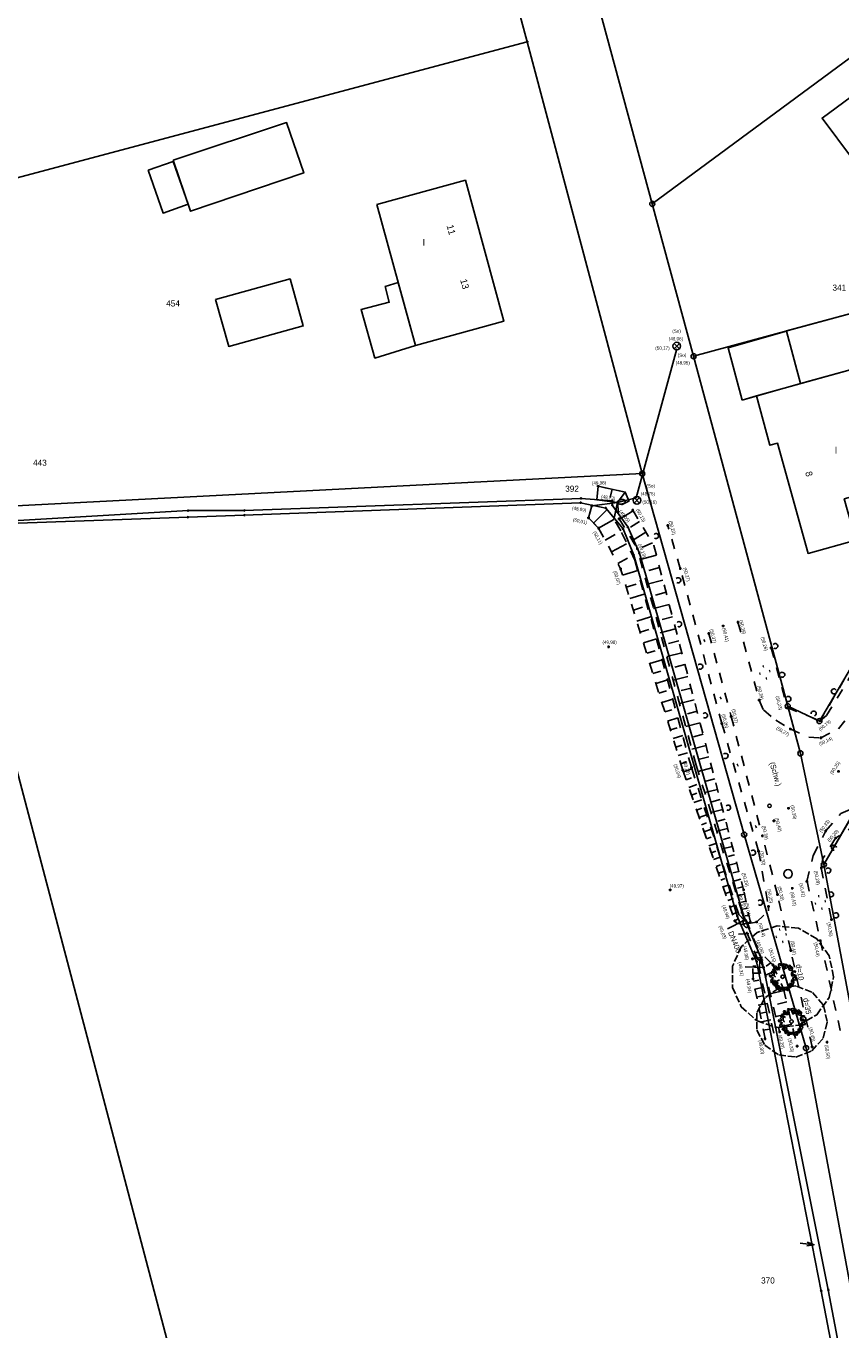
# Model space of a CAD drawing. Extents: x 2408905 to 4819478, y 5786105 to 11573663.
# Tile 11 of 39: x 2409688 to 2409767, y 5786749 to 5786877. Entities that reach past the tile are written whole.
import ezdxf

# ---------------------------------------------------------------- set-up
doc = ezdxf.new("R2010")
doc.units = 0
doc.linetypes.add('DASHED_61', pattern=[0.9, 0.7, -0.2])
doc.linetypes.add('DASHED_70', pattern=[2, 1, -1])
for name, color, linetype in [('K100-FLST_GRENZEN', 40, 'Continuous'), ('K105-FLST_NUMMERN', 40, 'Continuous'), ('K125-GEB_LINIEN', 40, 'Continuous'), ('K130-GEB_TEXTE', 40, 'Continuous'), ('K140-KATASTERTOPO', 7, 'Continuous'), ('K145-VERM_PKTE', 7, 'Continuous'), ('STRKAT-TEXTE', 7, 'Continuous'), ('TOP-HOEHENI', 7, 'Continuous'), ('TOP-LINIEN', 7, 'Continuous'), ('TOP-SYMB-STRASSE', 32, 'Continuous'), ('TOP-SYMBOLE', 7, 'Continuous'), ('TOP-TEXTE', 7, 'Continuous')]:
    doc.layers.add(name, color=color, linetype=linetype)
doc.styles.add('SIMPLEX', font='CONTINUOUS')

# ---------------------------------------------------------------- blocks, each defined once
blk = doc.blocks.new('233')
at = {"layer": 'K105-FLST_NUMMERN', "color": 7}
for points in [[(2, 0.5, 0), (0, 0, 0), (2, -0.5, 0)], [(0, 0, 0), (4, 0, 0)]]:
    blk.add_polyline3d(points, dxfattribs=at)
blk = doc.blocks.new('128')
at = {"color": 250, "linetype": 'Continuous'}
blk.add_circle((0, 0), 0.5, dxfattribs=at)
blk = doc.blocks.new('122')
at = {"color": 11, "linetype": 'Continuous'}
blk.add_circle((0, 0), 1.25, dxfattribs=at)
blk = doc.blocks.new('251')
at = {"color": 40, "linetype": 'Continuous'}
blk.add_circle((0, 0), 0.175, dxfattribs=at)
blk = doc.blocks.new('GRENZSTEIN')
at = {"color": 7, "linetype": 'Continuous'}
blk.add_circle((0, 0), 0.75, dxfattribs=at)
blk = doc.blocks.new('806')
at = {"color": 250, "linetype": 'Continuous'}
blk.add_circle((0, -0.006), 0.251, dxfattribs=at)
at = {"layer": 'TOP-SYMBOLE', "color": 250}
for points in [[(-1.757, 0.278, 0), (-1.908, 0.204, 0), (-1.933, 0.082, 0), (-1.871, 0.009, 0), (-1.76, -0.042, 0), (-1.625, -0.005, 0), (-1.551, -0.103, 0), (-1.328, -0.264, 0)], [(-1.547, 0.71, 0), (-1.485, 0.598, 0), (-1.624, 0.462, 0), (-1.499, 0.339, 0), (-1.499, 0.239, 0), (-1.584, 0.177, 0), (-1.759, 0.092, 0)], [(-1.594, 0.656, 0), (-1.594, 0.778, 0), (-1.467, 0.839, 0), (-1.406, 0.766, 0), (-1.279, 0.904, 0)], [(-0.873, 0.57, 0), (-1.352, 0.847, 0), (-1.448, 0.987, 0), (-1.387, 1.086, 0), (-1.301, 1.086, 0), (-1.203, 1.061, 0), (-1.13, 1.037, 0), (-1.105, 1.11, 0), (-1.081, 1.184, 0), (-1.13, 1.332, 0), (-1.203, 1.466, 0), (-1.129, 1.591, 0), (-0.955, 1.567, 0), (-0.882, 1.467, 0), (-0.895, 1.256, 0)], [(-1.382, 0.089, 0), (-1.431, 0.263, 0)], [(-0.917, 0.756, 0), (-1.196, 0.657, 0), (-1.298, 0.509, 0), (-1.249, 0.36, 0), (-1.237, 0.175, 0), (-1.082, 0.025, 0), (-1.143, -0.086, 0)], [(-0.977, 1.436, 0), (-0.711, 1.288, 0), (-0.625, 1.251, 0), (-0.625, 1.202, 0), (-0.687, 1.153, 0), (-0.637, 1.042, 0), (-0.538, 1.029, 0), (-0.448, 1.082, 0), (-0.436, 1.257, 0), (-0.6, 1.635, 0), (-0.425, 1.745, 0)], [(-0.279, 1.428, 0), (-0.389, 1.318, 0), (-0.635, 1.3, 0), (-0.82, 1.207, 0), (-0.838, 1.024, 0), (-0.746, 0.951, 0)], [(-0.487, 1.639, 0), (-0.56, 1.694, 0), (-0.578, 1.822, 0), (-0.487, 1.877, 0), (-0.322, 1.877, 0), (-0.23, 1.786, 0), (-0.23, 1.694, 0), (-0.249, 1.621, 0)], [(-0.143, 1.799, 0), (0.128, 1.892, 0), (0.355, 1.854, 0), (0.561, 1.724, 0)], [(-0.044, 1.548, 0), (0.122, 1.639, 0), (0.284, 1.659, 0), (0.357, 1.51, 0)], [(-0.029, 1.786, 0), (0.191, 1.121, 0), (0.198, 1.099, 0), (0.249, 1.084, 0), (0.298, 1.145, 0), (0.525, 1.778, 0), (0.599, 1.803, 0), (0.661, 1.741, 0), (0.698, 1.642, 0), (1.058, 1.064, 0)], [(0.249, 1.351, 0), (0.397, 1.24, 0), (0.521, 1.214, 0), (0.688, 1.379, 0), (0.761, 1.656, 0)], [(0.855, 1.481, 0), (0.857, 1.593, 0), (0.97, 1.698, 0), (1.118, 1.661, 0), (1.167, 1.562, 0), (1.141, 1.487, 0), (1.053, 1.426, 0), (1.053, 1.389, 0), (1.164, 1.414, 0), (1.274, 1.45, 0), (1.36, 1.464, 0), (1.446, 1.365, 0), (1.484, 1.279, 0), (1.485, 1.192, 0), (1.397, 1.13, 0), (1.437, 0.8, 0), (1.422, 0.738, 0), (1.521, 0.664, 0), (1.706, 0.813, 0), (1.829, 0.849, 0), (1.917, 0.788, 0), (1.854, 0.652, 0), (1.78, 0.591, 0)], [(1.497, 1.128, 0), (1.387, 1.201, 0), (1.314, 1.22, 0), (1.204, 1.203, 0), (1.111, 1.258, 0), (1, 1.221, 0), (0.89, 1.221, 0), (0.89, 1.13, 0), (0.927, 1.038, 0), (1.076, 0.983, 0), (1.224, 0.927, 0), (1.371, 0.945, 0), (1.502, 0.908, 0), (1.511, 0.814, 0)], [(1.613, 0.547, 0), (1.447, 0.602, 0), (1.356, 0.602, 0), (1.301, 0.473, 0), (1.319, 0.345, 0), (1.374, 0.197, 0), (1.502, 0.104, 0), (1.667, 0.122, 0), (1.667, 0.305, 0), (1.612, 0.379, 0), (1.484, 0.36, 0), (1.575, 0.251, 0), (1.758, 0.251, 0), (1.758, 0.397, 0)], [(1.308, 0.152, 0), (1.917, 0.126, 0), (1.978, 0.064, 0), (1.954, 0.003, 0), (1.893, -0.034, 0), (1.488, -0.282, 0), (1.539, -0.084, 0)], [(2.029, 0.227, 0), (1.93, 0.189, 0), (1.804, 0.103, 0), (1.777, -0.023, 0), (1.876, -0.122, 0), (1.961, -0.209, 0), (2.013, -0.354, 0), (1.982, -0.442, 0), (1.835, -0.492, 0), (1.623, -0.392, 0), (1.549, -0.426, 0), (1.498, -0.526, 0), (1.536, -0.626, 0), (1.634, -0.664, 0), (1.709, -0.603, 0)], [(-1.792, -0.85, 0), (-1.195, -0.7, 0), (-1.134, -0.749, 0), (-1.171, -0.835, 0), (-1.234, -1.221, 0), (-1.197, -1.319, 0), (-1.06, -1.319, 0), (-0.973, -1.232, 0), (-1.039, -1.157, 0)], [(-1.731, -0.314, 0), (-1.631, -0.362, 0), (-1.607, -0.424, 0), (-1.644, -0.485, 0), (-1.707, -0.534, 0), (-1.706, -0.669, 0), (-1.644, -0.718, 0), (-1.445, -0.855, 0)], [(-1.357, -0.095, 0), (-1.431, -0.299, 0), (-1.449, -0.557, 0), (-1.339, -0.704, 0), (-1.264, -0.814, 0), (-1.11, -0.814, 0), (-1.034, -0.591, 0), (-1.183, -0.479, 0)], [(-0.676, -1.547, 0), (-0.641, -1.272, 0), (-1.333, -1.166, 0), (-1.388, -1.157, 0), (-1.337, -1.056, 0), (-0.996, -1.006, 0), (-0.958, -0.883, 0), (-0.872, -0.809, 0), (-0.75, -0.822, 0), (-0.701, -0.914, 0), (-0.979, -1.556, 0), (-0.98, -1.559, 0), (-0.955, -1.707, 0), (-0.88, -1.744, 0), (-0.782, -1.732, 0), (-0.095, -1.6, 0), (-0.062, -1.593, 0), (0.012, -1.631, 0), (0.11, -1.693, 0), (0.435, -1.966, 0)], [(-0.737, -1.364, 0), (-0.796, -1.587, 0), (-0.677, -1.659, 0), (-0.488, -1.548, 0), (-0.451, -1.401, 0), (-0.526, -1.31, 0)], [(-0.504, -1.818, 0), (-0.595, -1.89, 0), (-0.558, -1.988, 0), (-0.485, -2.037, 0), (-0.336, -1.988, 0), (-0.299, -1.876, 0), (-0.287, -1.777, 0), (-0.287, -1.678, 0), (-0.323, -1.503, 0)], [(-0.174, -1.497, 0), (-0.265, -1.662, 0), (-0.358, -1.808, 0), (-0.193, -1.863, 0), (0.013, -1.845, 0), (0.013, -1.699, 0), (0.142, -1.589, 0), (0.325, -1.625, 0), (0.325, -1.735, 0)], [(0.012, -1.747, 0), (0.174, -1.823, 0), (0.273, -1.961, 0), (0.449, -1.862, 0), (0.572, -1.911, 0), (0.758, -2.023, 0), (0.819, -2.023, 0), (0.856, -1.894, 0), (0.806, -1.611, 0)], [(0.925, -1.812, 0), (0.683, -1.775, 0), (0.571, -1.647, 0), (0.626, -1.519, 0), (0.864, -1.464, 0), (0.974, -1.39, 0), (0.974, -1.244, 0), (0.974, -1.061, 0)], [(0.604, -1.657, 0), (1.213, -1.608, 0), (1.224, -1.546, 0), (1.186, -1.484, 0), (0.958, -1.309, 0)], [(0.996, -1.703, 0), (1.081, -1.652, 0), (1.093, -1.579, 0), (1.068, -1.467, 0), (1.105, -1.304, 0), (1.191, -1.304, 0), (1.301, -1.278, 0), (1.487, -1.28, 0), (1.535, -1.218, 0), (1.496, -1.157, 0), (1.33, -1.095, 0), (1.293, -1.034, 0), (1.305, -0.922, 0)], [(1.116, -0.914, 0), (1.136, -1.081, 0), (1.339, -1.137, 0), (1.525, -1.101, 0), (1.67, -0.917, 0), (1.634, -0.751, 0), (1.449, -0.75, 0), (1.302, -0.75, 0), (1.302, -0.621, 0), (1.412, -0.399, 0)]]:
    blk.add_polyline3d(points, dxfattribs=at)
blk = doc.blocks.new('1802')
at = {"layer": 'TOP-SYMBOLE', "color": 123}
blk.add_polyline3d([(2.3, 0, 0), (2.297, 0.045, 0), (2.289, 0.089, 0), (2.276, 0.133, 0), (2.257, 0.177, 0), (2.234, 0.22, 0), (2.205, 0.261, 0), (2.171, 0.302, 0), (2.133, 0.341, 0), (2.09, 0.378, 0), (2.042, 0.414, 0), (1.99, 0.447, 0), (1.935, 0.479, 0), (1.876, 0.508, 0), (1.813, 0.536, 0), (1.748, 0.56, 0), (1.679, 0.582, 0), (1.608, 0.601, 0), (1.535, 0.618, 0), (1.46, 0.631, 0), (1.384, 0.642, 0), (1.307, 0.649, 0), (1.228, 0.654, 0), (1.15, 0.655, 0), (1.072, 0.654, 0), (0.993, 0.649, 0), (0.916, 0.642, 0), (0.84, 0.631, 0), (0.765, 0.618, 0), (0.692, 0.601, 0), (0.621, 0.582, 0), (0.552, 0.56, 0), (0.487, 0.536, 0), (0.424, 0.508, 0), (0.365, 0.479, 0), (0.31, 0.447, 0), (0.258, 0.414, 0), (0.21, 0.378, 0), (0.167, 0.341, 0), (0.129, 0.302, 0), (0.095, 0.261, 0), (0.066, 0.22, 0), (0.043, 0.177, 0), (0.024, 0.133, 0), (0.011, 0.089, 0), (0.003, 0.045, 0), (0, 0, 0), (0.003, -0.045, 0), (0.011, -0.089, 0), (0.024, -0.133, 0), (0.043, -0.177, 0), (0.066, -0.22, 0), (0.095, -0.261, 0), (0.129, -0.302, 0), (0.167, -0.341, 0), (0.21, -0.378, 0), (0.258, -0.414, 0), (0.31, -0.447, 0), (0.365, -0.479, 0), (0.424, -0.508, 0), (0.487, -0.536, 0), (0.552, -0.56, 0), (0.621, -0.582, 0), (0.692, -0.601, 0), (0.765, -0.618, 0), (0.84, -0.631, 0), (0.916, -0.642, 0), (0.993, -0.649, 0), (1.072, -0.654, 0), (1.15, -0.655, 0), (1.228, -0.654, 0), (1.307, -0.649, 0), (1.384, -0.642, 0), (1.46, -0.631, 0), (1.535, -0.618, 0), (1.608, -0.601, 0), (1.679, -0.582, 0), (1.748, -0.56, 0), (1.813, -0.536, 0), (1.876, -0.508, 0), (1.935, -0.479, 0), (1.99, -0.447, 0), (2.042, -0.414, 0), (2.09, -0.378, 0), (2.133, -0.341, 0), (2.171, -0.302, 0), (2.205, -0.261, 0), (2.234, -0.22, 0), (2.257, -0.177, 0), (2.276, -0.133, 0), (2.289, -0.089, 0), (2.297, -0.045, 0), (2.3, 0, 0), (2.3, 0, 0)], dxfattribs=at)
blk = doc.blocks.new('1731')
at = {"color": 250, "linetype": 'Continuous'}
blk.add_circle((0, 0), 0.75, dxfattribs=at)
at = {"layer": 'TOP-SYMB-STRASSE', "color": 250}
for points in [[(-0.53, -0.53, 0), (0.53, 0.53, 0)], [(0.53, -0.53, 0), (-0.53, 0.53, 0)]]:
    blk.add_polyline3d(points, dxfattribs=at)
blk = doc.blocks.new('168')
at = {"color": 250, "linetype": 'Continuous'}
blk.add_arc((0, 0.001), 1, 318.61027, 221.38965, dxfattribs=at)
blk = doc.blocks.new('179')
at = {"layer": 'TOP-SYMBOLE', "color": 111}
for points in [[(-4, -0.25, 0), (-4, 0.25, 0)], [(-3.5, -0.25, 0), (-3.5, 0.25, 0)], [(-0.25, 2.75, 0), (-0.25, 3.25, 0)], [(0.25, 2.75, 0), (0.25, 3.25, 0)], [(3.5, -0.25, 0), (3.5, 0.25, 0)], [(4, -0.25, 0), (4, 0.25, 0)], [(-0.25, -3.25, 0), (-0.25, -2.75, 0)], [(0.25, -3.25, 0), (0.25, -2.75, 0)]]:
    blk.add_polyline3d(points, dxfattribs=at)
blk = doc.blocks.new('177')
at = {"layer": 'TOP-SYMBOLE', "color": 111}
for points in [[(-0.25, -0.25, 0), (-0.25, 0.25, 0)], [(0.25, -0.25, 0), (0.25, 0.25, 0)]]:
    blk.add_polyline3d(points, dxfattribs=at)
blk = doc.blocks.new('247')
at = {"layer": 'TOP-HOEHENI', "color": 250}
for points in [[(-0.375, 0, 0), (0.375, 0, 0)], [(0, -0.375, 0), (0, 0.375, 0)]]:
    blk.add_polyline3d(points, dxfattribs=at)

msp = doc.modelspace()

# ---------------------------------------------------------------- linework, layer by layer
at = {"layer": 'K100-FLST_GRENZEN', "color": 250}
for points in [[(2409772.947, 5786756.166), (2409765.696, 5786794.675), (2409763.402, 5786805.559), (2409762.158, 5786810.161), (2409752.947, 5786844.414), (2409748.907, 5786859.331), (2409726.224, 5786943.092), (2409724.599, 5786949.096), (2409723.261, 5786954.046), (2409702.503, 5787030.808), (2409695.355, 5787065.848), (2409689.941, 5787061.966), (2409689.346, 5787057.474), (2409697.026, 5787022.126), (2409714.733, 5786956.72), (2409717.678, 5786945.84), (2409736.671, 5786875.198), (2409747.92, 5786832.927), (2409757.9, 5786797.604), (2409761.643, 5786784.682), (2409763.95, 5786776.715), (2409778.558, 5786698.174)], [(2409792.645, 5786855.189), (2409765.264, 5786808.718), (2409762.158, 5786810.161), (2409763.402, 5786805.559), (2409765.696, 5786794.675), (2409770.579, 5786803.092)], [(2409686.848, 5786828.073), (2409703.473, 5786828.675), (2409708.979, 5786828.865), (2409741.897, 5786830.086), (2409744.346, 5786829.561), (2409746.043, 5786827.521), (2409747.105, 5786824.951), (2409757.225, 5786789.631), (2409759.116, 5786785.179), (2409759.554, 5786782.947), (2409765.442, 5786752.943), (2409775.939, 5786698.186)], [(2409776.455, 5786698.717), (2409766.134, 5786753.051), (2409760.037, 5786783.348), (2409759.642, 5786785.313), (2409757.804, 5786789.8), (2409747.647, 5786825.143), (2409746.514, 5786827.711), (2409744.997, 5786829.843), (2409744.993, 5786830.27), (2409741.933, 5786830.506), (2409708.978, 5786829.321), (2409703.475, 5786829.308), (2409686.868, 5786828.342)], [(2409788.525, 5786673.584), (2409786.264, 5786685.54), (2409785.578, 5786689.164), (2409778.558, 5786698.174), (2409776.222, 5786696.895), (2409773.135, 5786695.204), (2409718.358, 5786683.98), (2409699.377, 5786755.899), (2409679.968, 5786829.44), (2409672.953, 5786829.058), (2409667.1, 5786828.756), (2409658.813, 5786828.346), (2409653.916, 5786828.103), (2409651.305, 5786823.634), (2409678.39, 5786644.582)]]:
    msp.add_lwpolyline(points, dxfattribs=at)
for points in [[(2409726.224, 5786943.092), (2409748.907, 5786859.331), (2409779.006, 5786881.583), (2409780.153, 5786882.43), (2409773.185, 5786891.877), (2409777.435, 5786920.065), (2409779.373, 5786932.916), (2409799.999, 5786948.138), (2409812.354, 5786946.276), (2409815.254, 5786965.488), (2409814.996, 5786967.977), (2409813.565, 5786970.029), (2409811.319, 5786971.13), (2409808.82, 5786971.005), (2409745.222, 5786951.127), (2409730.046, 5786946.89)], [(2409668.817, 5786933.18), (2409667.28, 5786932.782), (2409667.18, 5786921.82), (2409669.858, 5786901.947), (2409673.53, 5786877.543), (2409675.94, 5786861.908), (2409676.558, 5786859.158), (2409677.771, 5786859.492), (2409736.671, 5786875.198), (2409717.678, 5786945.84)], [(2409752.947, 5786844.414), (2409792.645, 5786855.189), (2409795.238, 5786859.581), (2409779.006, 5786881.583), (2409748.907, 5786859.331)], [(2409677.527, 5786854.841), (2409680.597, 5786841.888), (2409683.951, 5786831.515), (2409684.946, 5786829.695), (2409686, 5786829.75), (2409747.92, 5786832.927), (2409736.671, 5786875.198), (2409677.771, 5786859.492), (2409676.558, 5786859.158)], [(2409762.158, 5786810.161), (2409765.264, 5786808.718), (2409792.645, 5786855.189), (2409752.947, 5786844.414)], [(2409685.452, 5786829.066), (2409686.868, 5786828.342), (2409703.475, 5786829.308), (2409708.978, 5786829.321), (2409741.933, 5786830.506), (2409744.993, 5786830.27), (2409744.997, 5786829.843), (2409746.514, 5786827.711), (2409747.647, 5786825.143), (2409757.804, 5786789.8), (2409759.642, 5786785.313), (2409760.037, 5786783.348), (2409766.134, 5786753.051), (2409776.455, 5786698.717), (2409777.171, 5786697.414), (2409778.558, 5786698.174), (2409763.95, 5786776.715), (2409761.643, 5786784.682), (2409757.9, 5786797.604), (2409747.92, 5786832.927), (2409686, 5786829.75), (2409684.946, 5786829.695)], [(2409679.968, 5786829.44), (2409699.377, 5786755.899), (2409718.358, 5786683.98), (2409773.135, 5786695.204), (2409776.222, 5786696.895), (2409775.939, 5786698.186), (2409765.442, 5786752.943), (2409759.554, 5786782.947), (2409759.116, 5786785.179), (2409757.225, 5786789.631), (2409747.105, 5786824.951), (2409746.043, 5786827.521), (2409744.346, 5786829.561), (2409741.897, 5786830.086), (2409708.979, 5786828.865), (2409703.473, 5786828.675), (2409686.848, 5786828.073), (2409685.087, 5786828.686), (2409684.283, 5786829.661)], [(2409765.696, 5786794.675), (2409772.947, 5786756.166), (2409792.228, 5786749.603), (2409805.192, 5786787.103), (2409768.513, 5786799.532)]]:
    msp.add_lwpolyline(points, close=True, dxfattribs=at)
at = {"layer": 'K125-GEB_LINIEN', "color": 250}
for points in [[(2409768.498, 5786863.725), (2409771.051, 5786860.287), (2409773.024, 5786861.806), (2409778.134, 5786854.856), (2409784.758, 5786859.75), (2409779.641, 5786866.689), (2409781.445, 5786868.027), (2409778.465, 5786872.099), (2409776.004, 5786875.461), (2409765.528, 5786867.724)], [(2409702.009, 5786863.607), (2409703.715, 5786858.599), (2409714.798, 5786862.359), (2409713.117, 5786867.276)], [(2409699.583, 5786862.611), (2409701.028, 5786858.428), (2409703.501, 5786859.29), (2409702.022, 5786863.479)], [(2409721.941, 5786859.262), (2409725.721, 5786845.461), (2409734.39, 5786847.841), (2409730.612, 5786861.642)], [(2409706.171, 5786849.979), (2409707.452, 5786845.371), (2409714.751, 5786847.384), (2409713.469, 5786851.99)], [(2409722.771, 5786851.23), (2409723.159, 5786849.706), (2409720.406, 5786848.981), (2409721.765, 5786844.233), (2409725.721, 5786845.461), (2409724.031, 5786851.632)], [(2409762.042, 5786846.857), (2409763.415, 5786841.739), (2409768.617, 5786843.187), (2409768.721, 5786842.811), (2409772.223, 5786843.768), (2409770.749, 5786849.265), (2409762.029, 5786846.905)], [(2409757.697, 5786840.112), (2409763.415, 5786841.739), (2409762.042, 5786846.857), (2409756.339, 5786845.232)], [(2409768.721, 5786842.811), (2409768.617, 5786843.187), (2409759.113, 5786840.542), (2409760.417, 5786835.707), (2409761.161, 5786835.908), (2409764.145, 5786825.118), (2409768.837, 5786826.426), (2409767.696, 5786830.461), (2409771.836, 5786831.619)]]:
    msp.add_lwpolyline(points, close=True, dxfattribs=at)
for points in [[(2409756.339, 5786845.232), (2409762.042, 5786846.857)], [(2409756.339, 5786845.232), (2409757.697, 5786840.112)], [(2409757.697, 5786840.112), (2409759.113, 5786840.542)]]:
    msp.add_lwpolyline(points, dxfattribs=at)
at = {"layer": 'K140-KATASTERTOPO', "color": 250}
for points in [[(2409743.607, 5786831.69, 49.984), (2409746.255, 5786831.127, 50.027), (2409745.512, 5786830.103, 48.727), (2409743.491, 5786830.366, 49.012), (2409743.607, 5786831.69, 49.984)], [(2409743.658, 5786827.592, 50.054), (2409742.673, 5786828.591, 49.957), (2409742.993, 5786829.792, 48.991), (2409745.512, 5786830.103, 48.727), (2409745.16, 5786828.444, 48.974), (2409743.658, 5786827.592, 50.054)]]:
    msp.add_polyline3d(points, close=True, dxfattribs=at)
for points in [[(2409744.97, 5786831.4, 49.701), (2409744.801, 5786830.604, 49.702)], [(2409746.623, 5786830.245, 49.403), (2409745.909, 5786829.888, 49.473)], [(2409743.165, 5786828.092, 49.702), (2409744.496, 5786829.404, 49.807)], [(2409747.032, 5786829.292, 49.393), (2409745.686, 5786828.485, 49.647)], [(2409747.662, 5786828.24, 0), (2409746.769, 5786827.704, 0)], [(2409748.29, 5786827.192, 0), (2409746.957, 5786826.393, 0)], [(2409744.29, 5786826.423, 0), (2409745.285, 5786826.96, 0)], [(2409744.913, 5786825.268, 0), (2409746.382, 5786826.062, 0)], [(2409748.915, 5786826.148, 0), (2409747.947, 5786825.739, 0)], [(2409745.529, 5786824.129, 0), (2409746.492, 5786824.649, 0)], [(2409749.307, 5786824.951, 0), (2409747.732, 5786824.541, 0)], [(2409746.001, 5786822.991, 0), (2409747.48, 5786823.447, 0)], [(2409749.625, 5786823.732, 0), (2409748.583, 5786823.46, 0)], [(2409746.359, 5786821.831, 0), (2409747.319, 5786822.128, 0)], [(2409749.941, 5786822.52, 0), (2409748.391, 5786822.116, 0)], [(2409746.709, 5786820.695, 0), (2409748.112, 5786821.128, 0)], [(2409750.255, 5786821.316, 0), (2409749.23, 5786821.049, 0)], [(2409747.053, 5786819.582, 0), (2409747.964, 5786819.863, 0)], [(2409750.568, 5786820.12, 0), (2409749.041, 5786819.721, 0)], [(2409747.389, 5786818.492, 0), (2409748.72, 5786818.902, 0)], [(2409750.878, 5786818.93, 0), (2409749.868, 5786818.667, 0)], [(2409747.719, 5786817.423, 0), (2409748.582, 5786817.689, 0)], [(2409751.186, 5786817.748, 0), (2409749.683, 5786817.356, 0)], [(2409748.043, 5786816.376, 0), (2409749.303, 5786816.765, 0)], [(2409748.359, 5786815.35, 0), (2409749.177, 5786815.602, 0)], [(2409751.492, 5786816.573, 0), (2409750.499, 5786816.314, 0)], [(2409748.669, 5786814.344, 0), (2409749.862, 5786814.712, 0)], [(2409751.797, 5786815.406, 0), (2409750.318, 5786815.02, 0)], [(2409748.974, 5786813.359, 0), (2409749.747, 5786813.598, 0)], [(2409752.4, 5786813.093, 0), (2409750.945, 5786812.713, 0)], [(2409752.1, 5786814.246, 0), (2409751.121, 5786813.991, 0)], [(2409749.271, 5786812.394, 0), (2409750.4, 5786812.742, 0)], [(2409752.699, 5786811.947, 0), (2409751.736, 5786811.696, 0)], [(2409749.563, 5786811.448, 0), (2409750.295, 5786811.674, 0)], [(2409749.849, 5786810.521, 0), (2409750.916, 5786810.85, 0)], [(2409752.996, 5786810.808, 0), (2409751.564, 5786810.434, 0)], [(2409750.13, 5786809.613, 0), (2409750.821, 5786809.826, 0)], [(2409753.291, 5786809.676, 0), (2409752.344, 5786809.429, 0)], [(2409750.404, 5786808.723, 0), (2409751.411, 5786809.034, 0)], [(2409750.673, 5786807.852, 0), (2409751.326, 5786808.053, 0)], [(2409753.585, 5786808.551, 0), (2409752.175, 5786808.183, 0)], [(2409750.937, 5786806.997, 0), (2409751.887, 5786807.29, 0)], [(2409753.876, 5786807.433, 0), (2409752.944, 5786807.19, 0)], [(2409751.195, 5786806.16, 0), (2409751.81, 5786806.35, 0)], [(2409751.449, 5786805.34, 0), (2409752.344, 5786805.616, 0)], [(2409754.166, 5786806.322, 0), (2409752.779, 5786805.96, 0)], [(2409751.697, 5786804.536, 0), (2409752.276, 5786804.715, 0)], [(2409754.739, 5786804.126, 0), (2409753.397, 5786803.776, 0)], [(2409754.454, 5786805.218, 0), (2409753.536, 5786804.979, 0)], [(2409751.945, 5786803.75, 0), (2409752.781, 5786804.039, 0)], [(2409752.211, 5786802.982, 0), (2409752.757, 5786803.171, 0)], [(2409755.015, 5786803.066, 0), (2409754.155, 5786802.841, 0)], [(2409752.473, 5786802.224, 0), (2409753.275, 5786802.501, 0)], [(2409752.731, 5786801.476, 0), (2409753.256, 5786801.657, 0)], [(2409755.284, 5786802.036, 0), (2409754.042, 5786801.712, 0)], [(2409752.987, 5786800.737, 0), (2409753.757, 5786801.003, 0)], [(2409755.545, 5786801.036, 0), (2409754.748, 5786800.829, 0)], [(2409753.238, 5786800.008, 0), (2409753.742, 5786800.182, 0)], [(2409753.487, 5786799.289, 0), (2409754.227, 5786799.545, 0)], [(2409755.798, 5786800.065, 0), (2409754.65, 5786799.766, 0)], [(2409756.044, 5786799.123, 0), (2409755.308, 5786798.931, 0)], [(2409753.732, 5786798.579, 0), (2409754.215, 5786798.746, 0)], [(2409753.974, 5786797.879, 0), (2409754.684, 5786798.124, 0)], [(2409756.283, 5786798.207, 0), (2409755.223, 5786797.931, 0)], [(2409754.213, 5786797.187, 0), (2409754.676, 5786797.347, 0)], [(2409754.449, 5786796.505, 0), (2409755.129, 5786796.74, 0)], [(2409756.74, 5786796.455, 0), (2409755.764, 5786796.2, 0)], [(2409756.515, 5786797.318, 0), (2409755.837, 5786797.141, 0)], [(2409754.682, 5786795.832, 0), (2409755.125, 5786795.985, 0)], [(2409754.912, 5786795.164, 0), (2409755.564, 5786795.39, 0)], [(2409756.958, 5786795.616, 0), (2409756.335, 5786795.453, 0)], [(2409755.143, 5786794.497, 0), (2409755.568, 5786794.644, 0)], [(2409755.373, 5786793.83, 0), (2409755.996, 5786794.045, 0)], [(2409757.171, 5786794.802, 0), (2409756.274, 5786794.568, 0)], [(2409757.377, 5786794.011, 0), (2409756.804, 5786793.862, 0)], [(2409755.604, 5786793.163, 0), (2409756.01, 5786793.303, 0)], [(2409755.835, 5786792.496, 0), (2409756.429, 5786792.701, 0)], [(2409757.577, 5786793.244, 0), (2409756.755, 5786793.029, 0)], [(2409756.065, 5786791.828, 0), (2409756.452, 5786791.962, 0)], [(2409756.296, 5786791.161, 0), (2409756.861, 5786791.357, 0)], [(2409757.937, 5786791.776, 0), (2409757.194, 5786791.623, 0)], [(2409757.772, 5786792.498, 0), (2409757.247, 5786792.361, 0)], [(2409756.526, 5786790.494, 49.647), (2409756.894, 5786790.621, 0)], [(2409758.219, 5786790.413, 0), (2409757.611, 5786790.286, 0)], [(2409758.078, 5786791.094, 0), (2409757.628, 5786791.001, 0)], [(2409756.757, 5786789.827, 49.473), (2409757.294, 5786790.012, 49.393)], [(2409756.993, 5786789.162, 49.393), (2409757.315, 5786789.358, 49.403)], [(2409758.361, 5786789.731, 0), (2409757.982, 5786789.652, 0)], [(2409760.512, 5786785.052, 0), (2409760.043, 5786784.725, 0)], [(2409758.736, 5786784.737, 0), (2409759.043, 5786784.744, 0)], [(2409758.751, 5786784.035, 0), (2409759.479, 5786784.051, 0)], [(2409760.957, 5786784.292, 0), (2409759.984, 5786783.855, 0)], [(2409758.808, 5786783.268, 0), (2409759.349, 5786783.376, 0)], [(2409758.962, 5786782.496, 0), (2409759.792, 5786782.662, 0)], [(2409761.367, 5786783.381, 0), (2409760.609, 5786783.041, 0)], [(2409759.119, 5786781.712, 0), (2409759.685, 5786781.825, 0)], [(2409761.795, 5786782.354, 0), (2409760.439, 5786782.035, 0)], [(2409762.06, 5786781.231, 0), (2409761.166, 5786781.02, 0)], [(2409759.279, 5786780.917, 0), (2409760.146, 5786781.09, 0)], [(2409759.44, 5786780.109, 0), (2409760.031, 5786780.228, 0)], [(2409762.323, 5786780.116, 0), (2409760.997, 5786779.803, 0)], [(2409759.605, 5786779.29, 0), (2409760.51, 5786779.472, 0)], [(2409759.771, 5786778.459, 0), (2409760.388, 5786778.583, 0)], [(2409762.57, 5786779.068, 0), (2409761.695, 5786778.862, 0)], [(2409762.749, 5786778.31, 0), (2409762.749, 5786778.31, 0)], [(2409762.914, 5786777.609, 0), (2409762.914, 5786777.609, 0)]]:
    msp.add_polyline3d(points, dxfattribs=at)
at = {"layer": 'TOP-LINIEN', "color": 250}
for p, q in [((2409751.321, 5786845.127, 48.953), (2409747.334, 5786830.561, 48.76)), ((2409747.334, 5786830.561, 48.76), (2409745.512, 5786830.103, 48.727)), ((2409766.655, 5786783.7, 50.409), (2409766.655, 5786783.7, 50.409)), ((2409766.033, 5786779.318, 50.366), (2409766.033, 5786779.318, 50.366))]:
    msp.add_line(p, q, dxfattribs=at)
at = {"layer": 'TOP-LINIEN', "color": 250, "linetype": 'DASHED_70'}
for p, q in [((2409743.607, 5786831.69, 49.984), (2409746.255, 5786831.127, 50.027)), ((2409746.255, 5786831.127, 50.027), (2409746.992, 5786829.359, 50.151)), ((2409778.894, 5786831.8, 50.371), (2409765.324, 5786808.752, 50.194)), ((2409742.993, 5786829.792, 48.991), (2409745.512, 5786830.103, 48.725)), ((2409743.491, 5786830.366, 49.012), (2409745.512, 5786830.103, 48.725)), ((2409745.16, 5786828.444, 48.974), (2409745.511, 5786830.107, 48.755)), ((2409745.512, 5786830.103, 48.725), (2409745.674, 5786828.504, 49.048)), ((2409742.673, 5786828.591, 49.957), (2409743.658, 5786827.592, 50.054)), ((2409745.82, 5786827.341, 49.139), (2409745.16, 5786828.444, 48.974)), ((2409745.674, 5786828.504, 49.048), (2409747.449, 5786825.583, 49.126)), ((2409746.992, 5786829.359, 50.151), (2409749.057, 5786825.911, 50.165)), ((2409743.658, 5786827.592, 50.054), (2409745.811, 5786823.606, 50.02)), ((2409747.203, 5786824.462, 49.138), (2409745.821, 5786827.337, 49.109)), ((2409751.651, 5786823.648, 50.265), (2409750.437, 5786827.852, 50.223)), ((2409749.057, 5786825.911, 50.165), (2409757.846, 5786792.213, 50.281)), ((2409753.204, 5786804.394, 49.285), (2409747.449, 5786825.583, 49.126)), ((2409751.889, 5786803.913, 50.044), (2409745.811, 5786823.606, 50.072)), ((2409747.203, 5786824.462, 49.138), (2409752.736, 5786804.178, 49.262)), ((2409755.715, 5786808.472, 50.257), (2409751.651, 5786823.648, 50.265)), ((2409757.294, 5786818.39, 50.385), (2409759.362, 5786810.762, 50.385)), ((2409765.96, 5786809.252, 50.137), (2409771.492, 5786818.406, 50.242)), ((2409754.442, 5786817.29, 50.375), (2409756.619, 5786809.174, 50.376)), ((2409760.53, 5786815.89, 50.259), (2409762.137, 5786810.021, 50.227)), ((2409759.362, 5786810.762, 50.385), (2409759.776, 5786809.803, 50.374)), ((2409756.619, 5786809.174, 50.376), (2409759.676, 5786797.496, 50.359)), ((2409759.776, 5786809.803, 50.374), (2409760.984, 5786808.807, 50.312)), ((2409762.137, 5786810.021, 50.227), (2409765.324, 5786808.752, 50.194)), ((2409765.324, 5786808.752, 50.194), (2409765.96, 5786809.252, 50.137)), ((2409767.13, 5786807.946, 50.093), (2409768.531, 5786809.698, 50.022)), ((2409759.309, 5786795.985, 50.299), (2409755.715, 5786808.472, 50.257)), ((2409760.984, 5786808.807, 50.312), (2409762.413, 5786807.942, 50.265)), ((2409762.413, 5786807.942, 50.265), (2409764.211, 5786807.138, 50.16)), ((2409765.395, 5786807.078, 50.139), (2409767.13, 5786807.946, 50.093)), ((2409764.211, 5786807.138, 50.16), (2409765.395, 5786807.078, 50.139)), ((2409757.365, 5786789.791, 49.172), (2409752.736, 5786804.178, 49.262)), ((2409753.204, 5786804.394, 49.285), (2409757.708, 5786789.977, 49.152)), ((2409751.889, 5786803.913, 50.044), (2409756.981, 5786789.178, 49.936)), ((2409754.854, 5786795.333, 49.981), (2409752.378, 5786802.499, 50.034)), ((2409767.36, 5786799.679, 50.295), (2409769.487, 5786800.599, 50.254)), ((2409765.876, 5786797.969, 50.333), (2409767.36, 5786799.679, 50.295)), ((2409764.65, 5786795.554, 50.367), (2409765.876, 5786797.969, 50.333)), ((2409768.922, 5786798.602, 50.265), (2409766.849, 5786797.272, 50.198)), ((2409761.158, 5786791.738, 50.378), (2409759.677, 5786797.496, 50.355)), ((2409766.849, 5786797.272, 50.198), (2409765.603, 5786795.282, 50.278)), ((2409759.309, 5786795.985, 50.299), (2409760.276, 5786790.579, 50.248)), ((2409764.039, 5786793.033, 50.41), (2409764.65, 5786795.554, 50.367)), ((2409765.603, 5786795.282, 50.278), (2409765.446, 5786794.339, 50.291)), ((2409765.446, 5786794.339, 50.291), (2409766.45, 5786789.293, 50.361)), ((2409764.05, 5786793.035, 50.386), (2409765.356, 5786787.232, 50.419)), ((2409758.502, 5786789.049, 50.005), (2409757.846, 5786792.213, 50.281)), ((2409762.451, 5786786.269, 50.37), (2409761.154, 5786791.737, 50.352)), ((2409759.098, 5786789.05, 50.147), (2409760.272, 5786790.143, 50.251)), ((2409760.272, 5786790.143, 50.251), (2409760.276, 5786790.579, 50.253)), ((2409756.981, 5786789.178, 49.936), (2409757.166, 5786788.929, 49.96)), ((2409757.166, 5786788.929, 49.96), (2409757.695, 5786788.799, 49.946)), ((2409757.882, 5786789.229, 49.034), (2409757.365, 5786789.791, 49.172)), ((2409759.098, 5786789.05, 50.142), (2409757.695, 5786788.799, 49.946)), ((2409757.695, 5786788.799, 49.946), (2409758.502, 5786789.049, 50.005)), ((2409757.697, 5786789.154), (2409758.067, 5786789.304)), ((2409759.254, 5786785.316), (2409757.697, 5786789.154)), ((2409757.708, 5786789.977, 49.152), (2409757.882, 5786789.229, 49.034)), ((2409758.067, 5786789.304), (2409759.624, 5786785.466)), ((2409764.548, 5786776.825, 50.422), (2409762.451, 5786786.269, 50.37)), ((2409765.356, 5786787.232, 50.419), (2409767.509, 5786777.517, 50.459)), ((2409758.72, 5786785.44, 49.983), (2409759.927, 5786785.639, 50.016)), ((2409758.763, 5786783.491, 49.943), (2409758.72, 5786785.44, 49.983)), ((2409759.624, 5786785.466), (2409759.254, 5786785.316)), ((2409759.383, 5786784.478, 49.33), (2409759.439, 5786785.391, 49.05)), ((2409759.439, 5786785.391, 49.05), (2409759.797, 5786784.605, 49.305)), ((2409759.927, 5786785.639, 50.016), (2409760.7, 5786784.864, 50.154)), ((2409760.803, 5786778.173, 49.239), (2409759.383, 5786784.478, 49.33)), ((2409759.797, 5786784.605, 49.305), (2409761.369, 5786778.314, 49.201)), ((2409760.7, 5786784.864, 50.154), (2409761.758, 5786782.511, 50.203)), ((2409759.94, 5786777.616, 49.902), (2409758.763, 5786783.491, 49.943)), ((2409759.94, 5786777.616, 49.902), (2409758.763, 5786783.491, 49.943)), ((2409761.758, 5786782.511, 50.203), (2409763.079, 5786776.908, 50.325)), ((2409761.758, 5786782.511, 50.203), (2409763.079, 5786776.908, 50.325))]:
    msp.add_line(p, q, dxfattribs=at)
at = {"layer": 'TOP-LINIEN', "color": 250, "linetype": 'DASHED_61'}
for p, q in [((2409759.155, 5786788.03, 50.409), (2409757.61, 5786786.639, 50.409)), ((2409761.132, 5786788.673, 50.409), (2409759.155, 5786788.03, 50.409)), ((2409763.2, 5786788.455, 50.409), (2409761.132, 5786788.673, 50.409)), ((2409765.001, 5786787.416, 50.409), (2409763.2, 5786788.455, 50.409)), ((2409757.61, 5786786.639, 50.409), (2409756.764, 5786784.74, 50.409)), ((2409766.223, 5786785.734, 50.409), (2409765.001, 5786787.416, 50.409)), ((2409766.655, 5786783.7, 50.409), (2409766.223, 5786785.734, 50.409)), ((2409756.764, 5786784.74, 50.409), (2409756.764, 5786782.66, 50.409)), ((2409766.223, 5786781.666, 50.409), (2409766.655, 5786783.7, 50.409)), ((2409756.764, 5786782.66, 50.409), (2409757.61, 5786780.761, 50.409)), ((2409761.292, 5786782.591, 50.366), (2409759.913, 5786781.639, 50.366)), ((2409762.955, 5786782.792, 50.366), (2409761.292, 5786782.591, 50.366)), ((2409764.521, 5786782.198, 50.366), (2409762.955, 5786782.792, 50.366)), ((2409759.913, 5786781.639, 50.366), (2409759.135, 5786780.156, 50.366)), ((2409765.632, 5786780.945, 50.366), (2409764.521, 5786782.198, 50.366)), ((2409765.001, 5786779.984, 50.409), (2409766.223, 5786781.666, 50.409)), ((2409757.61, 5786780.761, 50.409), (2409759.155, 5786779.37, 50.409)), ((2409759.135, 5786780.156, 50.366), (2409759.135, 5786778.48, 50.366)), ((2409763.2, 5786778.945, 50.409), (2409765.001, 5786779.984, 50.409)), ((2409766.033, 5786779.318, 50.366), (2409765.632, 5786780.945, 50.366)), ((2409759.155, 5786779.37, 50.409), (2409761.132, 5786778.727, 50.409)), ((2409761.132, 5786778.727, 50.409), (2409763.2, 5786778.945, 50.409)), ((2409765.632, 5786777.691, 50.366), (2409766.033, 5786779.318, 50.366)), ((2409759.135, 5786778.48, 50.366), (2409759.913, 5786776.997, 50.366)), ((2409764.521, 5786776.438, 50.366), (2409765.632, 5786777.691, 50.366)), ((2409759.913, 5786776.997, 50.366), (2409761.292, 5786776.045, 50.366)), ((2409761.292, 5786776.045, 50.366), (2409762.955, 5786775.844, 50.366)), ((2409762.955, 5786775.844, 50.366), (2409764.521, 5786776.438, 50.366))]:
    msp.add_line(p, q, dxfattribs=at)
at = {"layer": 'TOP-TEXTE', "color": 250}
for points in [[(2409757.866, 5786789.206, 0), (2409756.272, 5786788.386, 0)], [(2409758.341, 5786787.916, 0), (2409757.356, 5786787.851, 0)], [(2409757.982, 5786784.68, 0), (2409759.798, 5786784.586, 0)]]:
    msp.add_polyline3d(points, dxfattribs=at)

# ---------------------------------------------------------------- block references
at = {"layer": 'K100-FLST_GRENZEN', "color": 250, "xscale": 0.333, "yscale": 0.333}
for name, p in [('251', (2409736.671, 5786875.198)), ('GRENZSTEIN', (2409748.907, 5786859.331)), ('GRENZSTEIN', (2409752.947, 5786844.414)), ('GRENZSTEIN', (2409747.92, 5786832.927)), ('251', (2409741.897, 5786830.086)), ('251', (2409741.933, 5786830.506)), ('251', (2409744.346, 5786829.561)), ('251', (2409744.993, 5786830.27)), ('251', (2409744.997, 5786829.843)), ('251', (2409703.473, 5786828.675)), ('251', (2409703.475, 5786829.308)), ('251', (2409708.978, 5786829.321)), ('251', (2409708.979, 5786828.865)), ('251', (2409746.043, 5786827.521)), ('251', (2409746.514, 5786827.711)), ('251', (2409747.105, 5786824.951)), ('251', (2409747.647, 5786825.143)), ('GRENZSTEIN', (2409762.158, 5786810.161)), ('GRENZSTEIN', (2409765.264, 5786808.718)), ('GRENZSTEIN', (2409763.402, 5786805.559)), ('GRENZSTEIN', (2409757.9, 5786797.604)), ('GRENZSTEIN', (2409765.696, 5786794.675)), ('251', (2409757.225, 5786789.631)), ('251', (2409757.804, 5786789.8)), ('251', (2409759.116, 5786785.179)), ('251', (2409759.642, 5786785.313)), ('GRENZSTEIN', (2409763.95, 5786776.715)), ('251', (2409766.134, 5786753.051)), ('251', (2409765.442, 5786752.943))]:
    msp.add_blockref(name, p, dxfattribs=at)
at = {"layer": 'K105-FLST_NUMMERN', "color": 250, "xscale": 0.344, "yscale": 0.344, "rotation": 173.579}
msp.add_blockref('233', (2409764.735, 5786757.472), dxfattribs=at)
at = {"layer": 'K145-VERM_PKTE', "color": 250, "xscale": 0.333, "yscale": 0.333}
for name, p in [('128', (2409760.377, 5786800.424)), ('122', (2409762.194, 5786793.771))]:
    msp.add_blockref(name, p, dxfattribs=at)
at = {"layer": 'TOP-HOEHENI', "color": 250, "xscale": 0.333, "yscale": 0.333}
for p in [(2409743.607, 5786831.69, 49.984), (2409742.993, 5786829.792, 48.991), (2409745.529, 5786830.133), (2409742.673, 5786828.591, 50.009), (2409745.674, 5786828.504, 49.048), (2409746.992, 5786829.359, 50.151), (2409743.658, 5786827.592, 50.106), (2409750.437, 5786827.852, 50.223), (2409747.449, 5786825.583, 49.126), (2409745.811, 5786823.606, 50.072), (2409751.651, 5786823.648, 50.265), (2409755.849, 5786818.022, 50.411), (2409757.294, 5786818.39, 50.385), (2409754.443, 5786817.29, 50.371), (2409744.637, 5786815.973, 49.979), (2409760.53, 5786815.89, 50.259), (2409759.362, 5786810.762, 50.385), (2409756.62, 5786809.174, 50.372), (2409762.137, 5786810.021, 50.227), (2409755.715, 5786808.472, 50.257), (2409762.413, 5786807.942, 50.265), (2409765.324, 5786808.752, 50.194), (2409765.395, 5786807.078, 50.139), (2409752.736, 5786804.178, 49.262), (2409751.889, 5786803.913, 50.044), (2409767.122, 5786803.797, 50.254), (2409762.232, 5786800.182, 50.39), (2409760.794, 5786798.955, 50.402), (2409765.876, 5786797.969, 50.333), (2409759.677, 5786797.496, 50.355), (2409766.849, 5786797.272, 50.198), (2409759.309, 5786795.985, 50.299), (2409765.446, 5786794.339, 50.291), (2409764.039, 5786793.033, 50.41), (2409750.649, 5786792.19, 49.967), (2409757.846, 5786792.213, 50.281), (2409761.158, 5786791.738, 50.378), (2409762.611, 5786792.354, 50.426), (2409757.708, 5786789.977, 49.152), (2409760.276, 5786790.579, 50.248), (2409756.981, 5786789.178, 49.936), (2409757.882, 5786789.229, 49.034), (2409758.502, 5786789.049, 50.005), (2409759.098, 5786789.05, 50.142), (2409766.45, 5786789.293, 50.361), (2409762.455, 5786786.27, 50.396), (2409765.345, 5786787.23, 50.443), (2409758.72, 5786785.44, 49.983), (2409759.424, 5786785.334), (2409760.7, 5786784.864, 50.154), (2409759.797, 5786784.605, 49.305), (2409758.763, 5786783.491, 49.943), (2409761.758, 5786782.511, 50.203), (2409759.94, 5786777.616, 49.902), (2409761.369, 5786778.314, 49.201), (2409766.007, 5786777.293, 50.497), (2409763.079, 5786776.908, 50.325), (2409764.552, 5786776.826, 50.448)]:
    msp.add_blockref('247', p, dxfattribs=at)
at = {"layer": 'TOP-SYMB-STRASSE', "color": 250, "xscale": 0.5, "yscale": 0.5}
for p in [(2409751.304, 5786845.409, 50.174), (2409747.4, 5786830.316, 50.156)]:
    msp.add_blockref('1731', p, dxfattribs=at)
at = {"layer": 'TOP-SYMBOLE', "color": 250}
for name, p, xscale, yscale, rotation in [('1802', (2409745.512, 5786830.103, 48.727), 0.333, 0.333, 9.999999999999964), ('168', (2409749.266, 5786826.827), 0.25, 0.25, 277.9999999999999), ('168', (2409751.445, 5786822.499), 0.25, 0.25, 277.9999999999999), ('168', (2409751.534, 5786818.2), 0.25, 0.25, 277.9999999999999), ('177', (2409754.012, 5786816.588), 0.25, 0.25, 297.2410000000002), ('168', (2409760.938, 5786816.051), 0.25, 0.25, 277.9999999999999), ('168', (2409753.594, 5786814.051), 0.25, 0.25, 277.9999999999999), ('179', (2409759.923, 5786813.484), 0.166, 0.166, 284.241), ('168', (2409761.625, 5786813.245), 0.25, 0.25, 277.9999999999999), ('168', (2409766.677, 5786811.622), 0.25, 0.25, 68.00000000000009), ('177', (2409755.595, 5786810.976), 0.25, 0.25, 297.2410000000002), ('168', (2409762.222, 5786810.887), 0.25, 0.25, 277.9999999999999), ('168', (2409754.072, 5786809.275), 0.25, 0.25, 277.9999999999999), ('168', (2409764.7, 5786809.454), 0.25, 0.25, 328), ('168', (2409756.069, 5786805.31), 0.25, 0.25, 277.9999999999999), ('177', (2409757.266, 5786804.409), 0.25, 0.25, 297.2410000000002), ('168', (2409756.325, 5786800.244), 0.25, 0.25, 277.9999999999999), ('177', (2409759.043, 5786798.391), 0.25, 0.25, 297.2410000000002), ('168', (2409766.687, 5786796.322), 0.25, 0.25, 49.99999999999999), ('168', (2409758.759, 5786795.843), 0.25, 0.25, 277.9999999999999), ('168', (2409766.116, 5786794.096), 0.25, 0.25, 276.0000000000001), ('179', (2409765.355, 5786790.973), 0.166, 0.166, 284.241), ('168', (2409766.389, 5786791.752), 0.25, 0.25, 276.0000000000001), ('168', (2409759.457, 5786790.96), 0.25, 0.25, 276.0000000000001), ('1802', (2409757.882, 5786789.229, 49.034), 0.333, 0.333, 295), ('168', (2409766.89, 5786789.704), 0.25, 0.25, 276.0000000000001), ('179', (2409761.523, 5786787.714), 0.166, 0.166, 284.241), ('1802', (2409759.439, 5786785.391, 49.05), 0.333, 0.333, 117)]:
    msp.add_blockref(name, p, dxfattribs=dict(at, xscale=xscale, yscale=yscale, rotation=rotation))
at = {"layer": 'TOP-SYMBOLE', "color": 250, "xscale": 0.6659999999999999, "yscale": 0.6659999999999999}
for p in [(2409761.655, 5786783.7, 50.409), (2409762.533, 5786779.318, 50.366)]:
    msp.add_blockref('806', p, dxfattribs=at)

# ---------------------------------------------------------------- texts
at = {"layer": 'K105-FLST_NUMMERN', "color": 250, "linetype": 'Continuous', "style": 'SIMPLEX'}
for s, p in [('341', (2409766.542, 5786850.829, 50.009)), ('454', (2409701.339, 5786849.287, 50.009)), ('443', (2409688.311, 5786833.698, 50.009)), ('392', (2409740.384, 5786831.152, 50.009)), ('370', (2409759.555, 5786753.68, 50.009))]:
    msp.add_text(s, height=0.6, dxfattribs=at).set_placement(p)
at = {"layer": 'K130-GEB_TEXTE', "color": 250, "linetype": 'Continuous', "style": 'SIMPLEX'}
for s, rotation, p in [('11', 285.091, (2409728.77, 5786857.188)), ('13', 285.091, (2409730.098, 5786851.884)), ('8', 285.361, (2409763.86, 5786833.052))]:
    msp.add_text(s, height=0.666, rotation=rotation, dxfattribs=at).set_placement(p)
for p in [(2409726.431, 5786855.229), (2409766.766, 5786834.892)]:
    msp.add_text('I', height=0.666, dxfattribs=at).set_placement(p)
at = {"layer": 'STRKAT-TEXTE', "color": 250, "linetype": 'Continuous', "style": 'SIMPLEX', "width": 0.8}
msp.add_text('(Schw.)', height=0.533, rotation=286.241, dxfattribs=at).set_placement((2409760.371, 5786804.618))
at = {"layer": 'TOP-HOEHENI', "color": 250, "linetype": 'Continuous', "style": 'SIMPLEX', "width": 0.8}
for s, p in [('(48,96)', (2409750.52, 5786845.96)), ('(50,17)', (2409749.202, 5786845.05)), ('(48,95)', (2409751.186, 5786843.61)), ('(48,76)', (2409747.771, 5786830.794)), ('(50,16)', (2409747.941, 5786829.984)), ('(49,98)', (2409744.032, 5786816.269)), ('(49,97)', (2409750.599, 5786792.428))]:
    msp.add_text(s, height=0.33, dxfattribs=at).set_placement(p)
for s, rotation, p in [('(So)', 361.832, (2409750.873, 5786846.708)), ('(So)', 361.832, (2409751.403, 5786844.344)), ('(49,98)', 362, (2409743.004, 5786831.83)), ('(48,73)', 351, (2409743.88, 5786830.545)), ('(So)', 720.832, (2409748.336, 5786831.566)), ('(48,99)', 350, (2409741.04, 5786829.416)), ('(50,01)', 706, (2409741.113, 5786828.297)), ('(49,05)', 309, (2409745.612, 5786829.213)), ('(50,15)', 300, (2409747.298, 5786829.367)), ('(50,11)', 300, (2409743.077, 5786827.18)), ('(50,22)', 286, (2409750.522, 5786828.269)), ('(49,13)', 290, (2409747.526, 5786826.009)), ('(50,07)', 287, (2409745.096, 5786823.371)), ('(50,27)', 286, (2409751.923, 5786823.693)), ('(50,39)', 284, (2409757.413, 5786818.551)), ('(50,37)', 284, (2409754.532, 5786817.672)), ('(50,41)', 284, (2409755.753, 5786817.799)), ('(50,26)', 286, (2409759.527, 5786816.906)), ('(50,39)', 284, (2409759.162, 5786812.135)), ('(50,23)', 285, (2409760.974, 5786811.118)), ('(50,26)', 285, (2409755.702, 5786809.355)), ('(50,37)', 282, (2409756.686, 5786809.847)), ('(50,27)', 330, (2409760.988, 5786807.926)), ('(50,19)', 40, (2409765.345, 5786807.729)), ('(50,14)', 26, (2409765.304, 5786806.295)), ('(50,04)', 288, (2409750.989, 5786804.437)), ('(49,26)', 288, (2409751.911, 5786804.765)), ('(50,25)', 57, (2409766.535, 5786803.468)), ('(50,39)', 282, (2409762.441, 5786800.449)), ('(50,40)', 285, (2409760.905, 5786799.22)), ('(50,36)', 283, (2409759.652, 5786798.453)), ('(50,33)', 414, (2409765.478, 5786797.777)), ('(50,20)', 50, (2409766.257, 5786796.854)), ('(50,30)', 280, (2409759.432, 5786795.953)), ('(50,28)', 285, (2409757.681, 5786793.847)), ('(50,29)', 281, (2409764.744, 5786794.051)), ('(50,41)', 282, (2409763.285, 5786792.823)), ('(49,15)', 287, (2409757.281, 5786791.758)), ('(50,25)', 280, (2409760.163, 5786792.26)), ('(50,38)', 283, (2409761.187, 5786792.491)), ('(50,43)', 282, (2409762.415, 5786791.979)), ('(49,94)', 290, (2409755.72, 5786790.642)), ('(50,01)', 280, (2409757.974, 5786790.926, 50.409)), ('(50,14)', 287, (2409759.27, 5786788.922)), ('(50,36)', 280, (2409766.024, 5786788.995)), ('(49,03)', 291, (2409755.388, 5786788.638)), ('(49,98)', 280, (2409757.792, 5786786.686)), ('(49,05)', 292, (2409759.037, 5786787.2)), ('(50,15)', 287, (2409760.29, 5786786.421)), ('(50,40)', 280, (2409762.448, 5786787.197)), ('(50,44)', 280, (2409764.738, 5786787.027)), ('(49,31)', 280, (2409757.3, 5786785.096)), ('(49,94)', 279, (2409758.095, 5786783.469)), ('(50,45)', 282, (2409764.249, 5786778.711)), ('(49,90)', 280, (2409759.31, 5786777.482)), ('(49,20)', 282, (2409761.245, 5786778.005)), ('(50,33)', 282, (2409762.178, 5786777.641)), ('(50,50)', 279, (2409765.774, 5786777.004))]:
    msp.add_text(s, height=0.33, rotation=rotation, dxfattribs=at).set_placement(p)
at = {"layer": 'TOP-TEXTE', "color": 250, "linetype": 'Continuous', "style": 'SIMPLEX', "width": 0.8}
for s, rotation, p in [('DN400', 292, (2409756.316, 5786788.03)), ('d=10', 281.018, (2409762.94, 5786784.869)), ('d=35', 281.018, (2409763.659, 5786781.558))]:
    msp.add_text(s, height=0.533, rotation=rotation, dxfattribs=at).set_placement(p)

doc.saveas('drawing.dxf')
